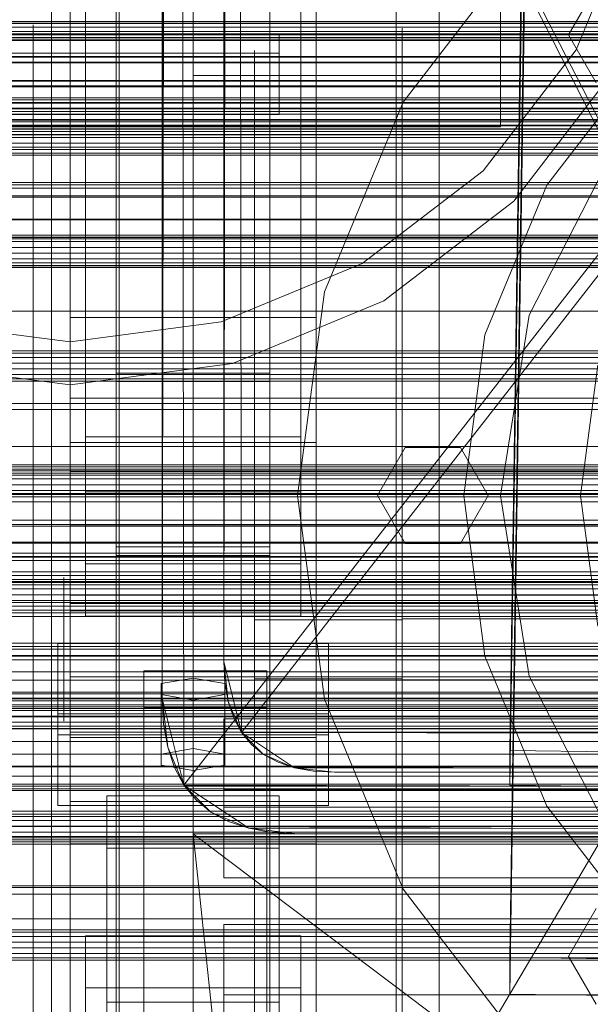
# Model space of a CAD drawing. Header units: millimetres. Extents: x -2233 to 65662, y -50530 to 6847.
# Tile 119 of 256: x -458 to -365, y -34333 to -34173. Entities that reach past the tile are written whole.
import ezdxf

# ---------------------------------------------------------------- set-up
doc = ezdxf.new("R2010")
doc.units = ezdxf.units.MM
for name, color, linetype, lineweight in [('COTAS_O', 1, 'Continuous', 0), ('frontal_briquetadora', 7, 'Continuous', 0), ('frontal_C01', 7, 'Continuous', 0), ('frontal_C02', 7, 'Continuous', 0), ('frontal_C03', 7, 'Continuous', 0), ('frontal_dosificador', 7, 'Continuous', 0), ('frontal_mezcladora', 7, 'Continuous', 0), ('frontal_secador', 7, 'Continuous', 0)]:
    doc.layers.add(name, color=color, linetype=linetype, lineweight=lineweight)
doc.dimstyles.new('R19_100', dxfattribs={"dimtxt": 250, "dimasz": 150, "dimexe": 150, "dimexo": 80, "dimgap": 100, "dimtad": 1, "dimtih": 1, "dimtoh": 1, "dimdsep": 46, "dimcen": 0.09, "dimadec": 0, "dimazin": 0, "dimtfac": 1, "dimtdec": 4, "dimtofl": 0, "dimtmove": 0, "dimatfit": 3, "dimfxl": 1, "dimtolj": 1, "dimtzin": 0, "dimarcsym": 0})

# ---------------------------------------------------------------- blocks, each defined once
blk = doc.blocks.new('DIM_R32_39')
at = {"layer": 'COTAS_O'}
for p, q in [((-1725, -33700), (-1575, -33655)), ((1725, -33700), (1575, -33655)), ((-1725, -34400), (-1725, -33700)), ((-1725, -33700), (1725, -33700)), ((-1725, -33700), (-1575, -33745)), ((1725, -33700), (1575, -33745)), ((1725, -34400), (1725, -33700))]:
    blk.add_line(p, q, dxfattribs=at)
blk.add_text('3450 O', height=250, dxfattribs=at).set_placement((0, -33600))
blk = doc.blocks.new('DIM_R32_42')
at = {"layer": 'COTAS_O'}
for p, q in [((-650, -33700), (50, -33700)), ((50, -33700), (5, -33850)), ((50, -34900), (50, -33700)), ((50, -33700), (95, -33850)), ((50, -34900), (5, -34750)), ((50, -34900), (95, -34750)), ((-650, -34900), (50, -34900))]:
    blk.add_line(p, q, dxfattribs=at)
blk.add_text('1200 O', height=250, rotation=90, dxfattribs=at).set_placement((-50, -34300))
blk = doc.blocks.new('DIM_R32_43')
at = {"layer": 'COTAS_O'}
for p, q in [((-650, -34200), (-500, -34155)), ((650, -34200), (500, -34155)), ((-650, -34900), (-650, -34200)), ((-650, -34200), (650, -34200)), ((-650, -34200), (-500, -34245)), ((650, -34200), (500, -34245)), ((650, -34900), (650, -34200))]:
    blk.add_line(p, q, dxfattribs=at)
blk.add_text('1300 O', height=250, dxfattribs=at).set_placement((0, -34100))

msp = doc.modelspace()

# ---------------------------------------------------------------- linework, layer by layer
at = {"layer": 'frontal_briquetadora'}
for p, q in [((-430, -34260), (-430, -33820)), ((-430, -34680), (-430, -33820)), ((-430, -34060), (-430, -34490)), ((-430, -34060), (-430, -34260)), ((-430, -34060), (-430, -34305)), ((-430, -34496), (-430, -34060)), ((-430, -34060), (-210, -34490)), ((-430, -34060), (-210, -34496)), ((-442, -34179.231), (-442, -34162.006)), ((-430, -34179.231), (-430, -34162.006)), ((-453, -34181.064), (-453, -34164.169)), ((-453, -34181.542), (-453, -34166.157)), ((-442, -34181.542), (-442, -34166.157)), ((-442, -34183.826), (-442, -34168.569)), ((-430, -34183.826), (-430, -34168.569)), ((-456, -34176.894), (-456, -34173.435)), ((-453, -34176.894), (-453, -34173.435)), ((-453, -34175.941), (-453, -34174)), ((-430, -34174.625), (-430, -34172.888)), ((-430, -34176.894), (-430, -34173.435)), ((-396, -34175.941), (-396, -34174)), ((-396, -34175.093), (-396, -34174.122)), ((-396, -34174.122), (-396, -34177.027)), ((-430, -34177.757), (-430, -34174.625)), ((-416, -34175.562), (-416, -34175.063)), ((-416, -34176.559), (-416, -34175.562)), ((-396, -34176.921), (-396, -34175)), ((-396, -34179.904), (-396, -34175.093)), ((-456, -34183.693), (-456, -34176.894)), ((-453, -34181.688), (-453, -34175.941)), ((-453, -34183.693), (-453, -34176.894)), ((-430, -34183.693), (-430, -34176.894)), ((-416, -34178.048), (-416, -34176.559)), ((-396, -34181.688), (-396, -34175.941)), ((-396, -34182.612), (-396, -34176.921)), ((-396, -34177.027), (-396, -34183.697)), ((-596, -34178.048), (-416, -34178.048)), ((-430, -34181.662), (-430, -34177.757)), ((-420, -34178.555), (-420, -34177.617)), ((-420, -34177.617), (-420, -34180.422)), ((-420, -34183.199), (-420, -34178.555)), ((-416, -34178.048), (-416, -34188)), ((-396, -34178.555), (-396, -34177.617)), ((-396, -34177.617), (-396, -34180.422)), ((-396, -34183.199), (-396, -34178.555)), ((-442, -34197.323), (-442, -34179.231)), ((-430, -34197.323), (-430, -34179.231)), ((-420, -34180.422), (-420, -34186.861)), ((-396, -34188.369), (-396, -34179.904)), ((-396, -34180.422), (-396, -34186.861)), ((-453, -34198.809), (-453, -34181.064)), ((-453, -34198.401), (-453, -34181.542)), ((-453, -34191.022), (-453, -34181.688)), ((-442, -34198.401), (-442, -34181.542)), ((-430, -34181.662), (-188, -34181.662)), ((-430, -34181.662), (-430, -34185.567)), ((-396, -34191.022), (-396, -34181.688)), ((-456, -34193.602), (-456, -34183.693)), ((-453, -34193.602), (-453, -34183.693)), ((-442, -34200.412), (-442, -34183.826)), ((-430, -34193.602), (-430, -34183.693)), ((-430, -34200.412), (-430, -34183.826)), ((-420, -34191.371), (-420, -34183.199)), ((-396, -34191.853), (-396, -34182.612)), ((-396, -34191.371), (-396, -34183.199)), ((-396, -34183.697), (-396, -34193.876)), ((-430, -34185.567), (-430, -34188.698)), ((-420, -34186.861), (-420, -34196.687)), ((-396, -34186.861), (-396, -34196.687)), ((-596, -34188), (-416, -34188)), ((-396, -34200.164), (-396, -34188.369)), ((-430, -34188.698), (-430, -34190.436)), ((-453, -34203.582), (-453, -34191.022)), ((-420, -34202.757), (-420, -34191.371)), ((-396, -34203.582), (-396, -34191.022)), ((-396, -34202.757), (-396, -34191.371)), ((-396, -34204.289), (-396, -34191.853)), ((-456, -34206.283), (-456, -34193.602)), ((-453, -34206.283), (-453, -34193.602)), ((-430, -34206.283), (-430, -34193.602)), ((-396, -34193.876), (-396, -34207.173)), ((-442, -34216.118), (-442, -34197.323)), ((-430, -34216.118), (-430, -34197.323)), ((-420, -34196.687), (-420, -34209.523)), ((-396, -34196.687), (-396, -34209.523)), ((-453, -34216.468), (-453, -34198.401)), ((-453, -34217.245), (-453, -34198.809)), ((-442, -34216.468), (-442, -34198.401)), ((-442, -34218.086), (-442, -34200.412)), ((-430, -34218.086), (-430, -34200.412)), ((-396, -34214.834), (-396, -34200.164)), ((-420, -34216.919), (-420, -34202.757)), ((-396, -34216.919), (-396, -34202.757)), ((-453, -34218.887), (-453, -34203.582)), ((-396, -34218.887), (-396, -34203.582)), ((-396, -34219.443), (-396, -34204.289)), ((-456, -34221.304), (-456, -34206.283)), ((-453, -34221.304), (-453, -34206.283)), ((-430, -34221.304), (-430, -34206.283)), ((-396, -34207.173), (-396, -34223.076)), ((-420, -34209.523), (-420, -34224.875)), ((-396, -34209.523), (-396, -34224.875)), ((-396, -34231.817), (-396, -34214.834)), ((-453, -34235.458), (-453, -34216.468)), ((-453, -34236.203), (-453, -34217.245)), ((-442, -34235.446), (-442, -34216.118)), ((-442, -34235.458), (-442, -34216.468)), ((-430, -34235.446), (-430, -34216.118)), ((-420, -34233.313), (-420, -34216.919)), ((-396, -34233.313), (-396, -34216.919)), ((-453, -34236.349), (-453, -34218.887)), ((-442, -34236.59), (-442, -34218.086)), ((-430, -34236.59), (-430, -34218.086)), ((-396, -34236.349), (-396, -34218.887)), ((-396, -34236.732), (-396, -34219.443)), ((-456, -34238.153), (-456, -34221.304)), ((-453, -34238.153), (-453, -34221.304)), ((-430, -34238.153), (-430, -34221.304)), ((-396, -34223.076), (-396, -34240.974)), ((-420, -34224.875), (-420, -34242.153)), ((-396, -34224.875), (-396, -34242.153)), ((-396, -34250.459), (-396, -34231.817)), ((-420, -34251.309), (-420, -34233.313)), ((-396, -34251.309), (-396, -34233.313)), ((-453, -34255.072), (-453, -34235.458)), ((-453, -34255.514), (-453, -34236.203)), ((-453, -34255.296), (-453, -34236.349)), ((-442, -34255.133), (-442, -34235.446)), ((-442, -34255.072), (-442, -34235.458)), ((-442, -34255.654), (-442, -34236.59)), ((-430, -34255.133), (-430, -34235.446)), ((-430, -34255.654), (-430, -34236.59)), ((-396, -34255.296), (-396, -34236.349)), ((-456, -34256.258), (-456, -34238.153)), ((-453, -34256.258), (-453, -34238.153)), ((-430, -34256.258), (-430, -34238.153)), ((-396, -34255.491), (-396, -34236.732)), ((-396, -34240.974), (-396, -34260.18)), ((-420, -34242.153), (-420, -34260.694)), ((-396, -34242.153), (-396, -34260.694)), ((-396, -34270.044), (-396, -34250.459)), ((-420, -34270.216), (-420, -34251.309)), ((-396, -34270.216), (-396, -34251.309)), ((-453, -34275), (-453, -34255.072)), ((-453, -34275), (-453, -34255.296)), ((-453, -34275), (-453, -34255.514)), ((-442, -34275), (-442, -34255.072)), ((-442, -34275), (-442, -34255.133)), ((-442, -34275), (-442, -34255.654)), ((-430, -34275), (-430, -34255.133)), ((-430, -34275), (-430, -34255.654)), ((-396, -34275), (-396, -34255.296)), ((-396, -34275), (-396, -34255.491)), ((-456, -34275), (-456, -34256.258)), ((-453, -34275), (-453, -34256.258)), ((-430, -34275), (-430, -34256.258)), ((-430, -34260), (-210, -34260)), ((-430, -34260), (-430, -34305)), ((-430, -34680), (-430, -34260)), ((-430, -34496), (-430, -34260)), ((-420, -34260.694), (-420, -34279.784)), ((-396, -34260.18), (-396, -34279.956)), ((-396, -34260.694), (-396, -34279.784)), ((-451, -34265.618), (-451, -34263.301)), ((-442, -34265.618), (-442, -34263.301)), ((-451, -34269.793), (-451, -34265.618)), ((-442, -34269.793), (-442, -34265.618)), ((-430, -34267.964), (-430, -34266.226)), ((-430, -34271.095), (-430, -34267.964)), ((-451, -34275), (-451, -34269.793)), ((-442, -34275), (-442, -34269.793)), ((-396, -34270.216), (-420, -34270.216)), ((-420, -34289.306), (-420, -34270.216)), ((-160, -34270.044), (-396, -34270.044)), ((-396, -34289.82), (-396, -34270.044)), ((-396, -34289.306), (-396, -34270.216)), ((-430, -34275), (-430, -34271.095)), ((-605, -34275), (-453, -34275)), ((-396, -34275), (-596, -34275)), ((-453, -34275), (-465, -34275)), ((-453, -34275), (-456, -34275)), ((-456, -34275), (-456, -34293.742)), ((-453, -34275), (-453, -34294.704)), ((-453, -34275), (-453, -34294.486)), ((-442, -34275), (-453, -34275)), ((-453, -34275), (-453, -34294.928)), ((-453, -34275), (-453, -34293.742)), ((-442, -34275), (-451, -34275)), ((-451, -34275), (-451, -34280.207)), ((-430, -34275), (-442, -34275)), ((-442, -34275), (-442, -34294.346)), ((-442, -34275), (-442, -34280.207)), ((-442, -34275), (-442, -34294.867)), ((-442, -34275), (-442, -34294.928)), ((-430, -34275), (-188, -34275)), ((-430, -34275), (-430, -34278.905)), ((-430, -34275), (-430, -34293.742)), ((-430, -34275), (-430, -34294.346)), ((-430, -34275), (-430, -34294.867)), ((-160, -34275), (-396, -34275)), ((-396, -34275), (-396, -34294.704)), ((-396, -34275), (-396, -34294.509)), ((-430, -34278.905), (-430, -34282.036)), ((-396, -34279.784), (-420, -34279.784)), ((-420, -34279.784), (-420, -34298.691)), ((-396, -34279.784), (-396, -34298.691)), ((-451, -34280.207), (-451, -34284.382)), ((-442, -34280.207), (-442, -34284.382)), ((-160, -34279.956), (-396, -34279.956)), ((-396, -34279.956), (-396, -34299.541)), ((-430, -34282.036), (-430, -34283.774)), ((-451, -34284.382), (-451, -34286.699)), ((-442, -34284.382), (-442, -34286.699)), ((-420, -34307.847), (-420, -34289.306)), ((-396, -34307.847), (-396, -34289.306)), ((-396, -34309.026), (-396, -34289.82)), ((-456, -34293.742), (-456, -34311.847)), ((-453, -34293.742), (-453, -34311.847)), ((-442, -34294.346), (-442, -34313.41)), ((-430, -34293.742), (-430, -34311.847)), ((-430, -34294.346), (-430, -34313.41)), ((-453, -34294.486), (-453, -34313.797)), ((-453, -34294.704), (-453, -34313.651)), ((-453, -34294.928), (-453, -34314.542)), ((-442, -34294.867), (-442, -34314.554)), ((-442, -34294.928), (-442, -34314.542)), ((-430, -34294.867), (-430, -34314.554)), ((-396, -34294.509), (-396, -34313.268)), ((-396, -34294.704), (-396, -34313.651)), ((-420, -34298.691), (-420, -34316.687)), ((-396, -34298.691), (-396, -34316.687)), ((-396, -34299.541), (-396, -34318.183)), ((-430, -34305), (-430, -34471)), ((-418, -34418.333), (-430, -34305)), ((-210, -34305), (-430, -34305)), ((-210, -34471), (-430, -34305)), ((-430, -34680), (-430, -34305)), ((-430, -34305), (-430, -34496)), ((-420, -34325.125), (-420, -34307.847)), ((-396, -34325.125), (-396, -34307.847)), ((-396, -34326.924), (-396, -34309.026)), ((-456, -34311.847), (-456, -34328.696)), ((-453, -34311.847), (-453, -34328.696)), ((-430, -34311.847), (-430, -34328.696)), ((-442, -34313.41), (-442, -34331.914)), ((-430, -34313.41), (-430, -34331.914)), ((-396, -34313.268), (-396, -34330.557)), ((-453, -34313.651), (-453, -34331.113)), ((-453, -34313.797), (-453, -34332.755)), ((-453, -34314.542), (-453, -34333.532)), ((-442, -34314.542), (-442, -34333.532)), ((-442, -34314.554), (-442, -34333.882)), ((-430, -34314.554), (-430, -34333.882)), ((-396, -34313.651), (-396, -34331.113)), ((-420, -34316.687), (-420, -34333.081)), ((-396, -34316.687), (-396, -34333.081)), ((-396, -34318.183), (-396, -34335.166)), ((-420, -34340.477), (-420, -34325.125)), ((-396, -34340.477), (-396, -34325.125)), ((-396, -34342.827), (-396, -34326.924)), ((-456, -34328.696), (-456, -34343.717)), ((-453, -34328.696), (-453, -34343.717)), ((-430, -34328.696), (-430, -34343.717)), ((-453, -34331.113), (-453, -34346.418)), ((-396, -34330.557), (-396, -34345.711)), ((-396, -34331.113), (-396, -34346.418)), ((-442, -34331.914), (-442, -34349.588)), ((-430, -34331.914), (-430, -34349.588))]:
    msp.add_line(p, q, dxfattribs=at)
at = {"layer": 'frontal_C01'}
for p, q in [((-450, -34241.377), (-450, -33902.673)), ((-410, -33902.673), (-410, -34241.377)), ((-450, -34289.344), (-450, -33950.64)), ((-410, -34289.344), (-410, -33950.64)), ((-450, -34306.67), (-450, -33967.966)), ((-410, -33967.966), (-410, -34306.67)), ((-442.5, -34591.073), (-442.5, -33974.16)), ((-417.5, -33974.16), (-417.5, -34591.073)), ((-447.5, -34261.127), (-447.5, -33982.919)), ((-412.5, -33982.919), (-412.5, -34261.127)), ((-447.5, -34269.595), (-447.5, -33991.386)), ((-412.5, -34269.595), (-412.5, -33991.386)), ((-442.5, -34617.058), (-442.5, -34000.145)), ((-417.5, -34617.058), (-417.5, -34000.145)), ((-450, -34345.044), (-450, -34006.339)), ((-410, -34345.044), (-410, -34006.339)), ((-378.512, -34291.452), (-375.644, -34097.077)), ((-378.512, -34297.097), (-375.644, -34102.722)), ((-410, -34241.377), (-450, -34241.377)), ((-450, -34241.377), (-450, -34289.344)), ((-450, -34580.082), (-450, -34241.377)), ((-410, -34289.344), (-410, -34241.377)), ((-410, -34241.377), (-410, -34580.082)), ((-450, -34266.209), (-450, -34254.919)), ((-450, -34254.919), (450, -34254.919)), ((-450, -34288.496), (-450, -34254.919)), ((-412.5, -34261.127), (-447.5, -34261.127)), ((-447.5, -34261.127), (-447.5, -34269.595)), ((-412.5, -34269.595), (-412.5, -34261.127)), ((450, -34266.209), (-450, -34266.209)), ((-450, -34266.209), (-450, -34299.786)), ((-447.5, -34269.595), (-412.5, -34269.595)), ((-425, -34300.673), (-425, -34286.334)), ((-425, -34286.334), (425, -34286.334)), ((-425, -34297.846), (-425, -34286.334)), ((450, -34288.496), (-450, -34288.496)), ((-450, -34288.496), (-450, -34299.786)), ((-450, -34289.344), (-410, -34289.344)), ((-450, -34628.049), (-450, -34289.344)), ((-410, -34628.049), (-410, -34289.344)), ((-360.514, -34291.696), (-378.512, -34291.452)), ((-378.512, -34291.452), (-378.512, -34297.097)), ((-378.512, -34297.097), (-360.514, -34297.342)), ((-444, -34307.331), (-444, -34298.863)), ((-444, -34298.863), (-416, -34298.863)), ((-444, -34389.88), (-444, -34298.863)), ((425, -34297.846), (-425, -34297.846)), ((-425, -34297.846), (-425, -34312.185)), ((-416, -34298.863), (-416, -34307.331)), ((-416, -34298.863), (-416, -34389.88)), ((-450, -34299.786), (450, -34299.786)), ((425, -34300.673), (-425, -34300.673)), ((-425, -34300.673), (-425, -34312.185)), ((-410, -34306.67), (-450, -34306.67)), ((-450, -34306.67), (-450, -34345.044)), ((-450, -34645.375), (-450, -34306.67)), ((-410, -34345.044), (-410, -34306.67)), ((-410, -34306.67), (-410, -34645.375)), ((-416, -34307.331), (-444, -34307.331)), ((-444, -34307.331), (-444, -34398.347)), ((-416, -34398.347), (-416, -34307.331)), ((-425, -34312.185), (425, -34312.185)), ((-447.5, -34330.091), (-447.5, -34321.623)), ((-447.5, -34321.623), (-412.5, -34321.623)), ((-447.5, -34599.832), (-447.5, -34321.623)), ((-412.5, -34321.623), (-412.5, -34330.091)), ((-412.5, -34321.623), (-412.5, -34599.832)), ((-412.5, -34330.091), (-447.5, -34330.091)), ((-447.5, -34608.299), (-447.5, -34330.091)), ((-412.5, -34608.299), (-412.5, -34330.091))]:
    msp.add_line(p, q, dxfattribs=at)
at = {"layer": 'frontal_C02'}
for p, q in [((-442.5, -34231.462), (-442.5, -33692.436)), ((-417.5, -33692.436), (-417.5, -34231.462)), ((-442.5, -34258.348), (-442.5, -33719.322)), ((-417.5, -34258.348), (-417.5, -33719.322)), ((-450, -34221.042), (-450, -33863.38)), ((-410, -33863.38), (-410, -34221.042)), ((-450, -34268.769), (-450, -33911.107)), ((-410, -34268.769), (-410, -33911.107)), ((-446.358, -34445.904), (-186.358, -34005.904)), ((-397, -35975), (-397, -34035.57)), ((-390, -35975), (-390, -34035.57)), ((-450, -34402.112), (-450, -34044.45)), ((-410, -34044.45), (-410, -34402.112)), ((-447.5, -34240.435), (-447.5, -34059.07)), ((-412.5, -34059.07), (-412.5, -34240.435)), ((-447.5, -34249.376), (-447.5, -34068.012)), ((-412.5, -34249.376), (-412.5, -34068.012)), ((-450, -34440.294), (-450, -34082.632)), ((-410, -34440.294), (-410, -34082.632)), ((-378.512, -34325.132), (-375.644, -34131.727)), ((-378.512, -34331.094), (-375.644, -34137.689)), ((-410, -34221.042), (-450, -34221.042)), ((-450, -34221.042), (-450, -34268.769)), ((-450, -34578.704), (-450, -34221.042)), ((-410, -34268.769), (-410, -34221.042)), ((-410, -34221.042), (-410, -34578.704)), ((-417.5, -34230.064), (-442.5, -34230.064)), ((-442.5, -34230.064), (-442.5, -34259.747)), ((-442.5, -34406.362), (-442.5, -34230.064)), ((-417.5, -34259.747), (-417.5, -34230.064)), ((-417.5, -34230.064), (-417.5, -34406.362)), ((-442.5, -34258.348), (-442.5, -34231.462)), ((-442.5, -34231.462), (-417.5, -34231.462)), ((-417.5, -34231.462), (-417.5, -34258.348)), ((-450, -34246.094), (-450, -34234.172)), ((-450, -34234.172), (450, -34234.172)), ((-450, -34267.581), (-450, -34234.172)), ((-412.5, -34240.435), (-447.5, -34240.435)), ((-447.5, -34240.435), (-447.5, -34249.376)), ((-412.5, -34249.376), (-412.5, -34240.435)), ((450, -34246.094), (-450, -34246.094)), ((-450, -34246.094), (-450, -34279.503)), ((-447.5, -34249.376), (-412.5, -34249.376)), ((-417.5, -34258.348), (-442.5, -34258.348)), ((-442.5, -34259.747), (-417.5, -34259.747)), ((-442.5, -34436.044), (-442.5, -34259.747)), ((-417.5, -34436.044), (-417.5, -34259.747)), ((450, -34267.581), (-450, -34267.581)), ((-450, -34267.581), (-450, -34279.503)), ((-450, -34268.769), (-410, -34268.769)), ((-450, -34626.431), (-450, -34268.769)), ((-410, -34626.431), (-410, -34268.769)), ((-452, -34288.94), (-452, -34274.037)), ((-452, -34274.037), (-408, -34274.037)), ((-452, -34285.492), (-452, -34274.037)), ((-408, -34274.037), (-408, -34288.94)), ((-408, -34274.037), (-408, -34285.492)), ((-450, -34279.503), (450, -34279.503)), ((-438, -34284.469), (-438, -34278.508)), ((-438, -34278.508), (-418, -34278.508)), ((-438, -34422.539), (-438, -34278.508)), ((-430, -34279.7), (-435.196, -34280.595)), ((-424.804, -34280.595), (-430, -34279.7)), ((-430, -34291.155), (-430, -34279.7)), ((-418, -34278.508), (-418, -34284.469)), ((-418, -34278.508), (-418, -34422.539)), ((-435.196, -34280.595), (-435.196, -34282.383)), ((-435.196, -34292.049), (-435.196, -34280.595)), ((-424.804, -34282.383), (-424.804, -34280.595)), ((-424.804, -34292.049), (-424.804, -34280.595)), ((-435.196, -34282.383), (-430, -34283.277)), ((-435.196, -34293.838), (-435.196, -34282.383)), ((-430, -34283.277), (-424.804, -34282.383)), ((-424.804, -34293.838), (-424.804, -34282.383)), ((-418, -34284.469), (-438, -34284.469)), ((-438, -34284.469), (-438, -34428.5)), ((-430, -34283.277), (-430, -34294.732)), ((-418, -34428.5), (-418, -34284.469)), ((-408, -34285.492), (-452, -34285.492)), ((-452, -34285.492), (-452, -34300.395)), ((-408, -34300.395), (-408, -34285.492)), ((-408, -34288.94), (-452, -34288.94)), ((-452, -34288.94), (-452, -34300.395)), ((-408, -34300.395), (-408, -34288.94)), ((-435.196, -34292.049), (-430, -34291.155)), ((-435.196, -34293.838), (-435.196, -34292.049)), ((-430, -34291.155), (-424.804, -34292.049)), ((-424.804, -34292.049), (-424.804, -34293.838)), ((-430, -34294.732), (-435.196, -34293.838)), ((-424.804, -34293.838), (-430, -34294.732)), ((-452, -34300.395), (-408, -34300.395)), ((-425, -34334.92), (-425, -34319.779)), ((-425, -34319.779), (425, -34319.779)), ((-425, -34331.234), (-425, -34319.779)), ((-360.514, -34325.376), (-378.512, -34325.132)), ((-378.512, -34325.132), (-378.512, -34331.094)), ((-378.512, -34331.094), (-360.514, -34331.337)), ((-444, -34341.366), (-444, -34332.424)), ((-444, -34332.424), (-416, -34332.424)), ((-444, -34424.583), (-444, -34332.424)), ((425, -34331.234), (-425, -34331.234)), ((-425, -34331.234), (-425, -34346.375)), ((-416, -34332.424), (-416, -34341.366)), ((-416, -34332.424), (-416, -34424.583))]:
    msp.add_line(p, q, dxfattribs=at)
at = {"layer": 'frontal_C03'}
for p, q in [((1496, -34173.144), (-1496, -34173.144)), ((1496, -34173.22), (-1496, -34173.22)), ((1250, -34172.898), (-1250, -34172.898)), ((1250, -34173.831), (-1250, -34173.831)), ((1496, -34174.965), (-1496, -34174.965)), ((1496, -34175.08), (-1496, -34175.08)), ((1250, -34174.497), (-1250, -34174.497)), ((1250, -34174.883), (-1250, -34174.883)), ((1250, -34175.038), (-1250, -34175.038)), ((-1250, -34175.47), (1250, -34175.47)), ((1250, -34175.532), (-1250, -34175.532)), ((1496, -34175.884), (-1496, -34175.884)), ((1496, -34175.998), (-1496, -34175.998)), ((-1250, -34175.87), (1250, -34175.87)), ((1496, -34178.56), (-1496, -34178.56)), ((-1496, -34178.695), (1496, -34178.695)), ((1496, -34179.478), (-1496, -34179.478)), ((-1496, -34179.613), (1496, -34179.613)), ((1496, -34182.461), (-1496, -34182.461)), ((1496, -34182.596), (-1496, -34182.596)), ((1496, -34183.38), (-1496, -34183.38)), ((1496, -34183.515), (-1496, -34183.515)), ((1250, -34185.287), (-1250, -34185.287)), ((1496, -34186.076), (-1496, -34186.076)), ((1496, -34186.191), (-1496, -34186.191)), ((1496, -34186.995), (-1496, -34186.995)), ((1250, -34185.624), (-1250, -34185.624)), ((1496, -34187.109), (-1496, -34187.109)), ((1250, -34187.524), (-1250, -34187.524)), ((1250, -34187.955), (-1250, -34187.955)), ((1496, -34188.854), (-1496, -34188.854)), ((1496, -34188.931), (-1496, -34188.931)), ((1496, -34189.773), (-1496, -34189.773)), ((1496, -34189.849), (-1496, -34189.849)), ((1250, -34188.806), (-1250, -34188.806)), ((1250, -34189.192), (-1250, -34189.192)), ((1250, -34189.858), (-1250, -34189.858)), ((1496, -34190.372), (-1496, -34190.372)), ((1496, -34190.399), (-1496, -34190.399)), ((1496, -34191.291), (-1496, -34191.291)), ((1496, -34191.318), (-1496, -34191.318)), ((-1250, -34190.791), (1250, -34190.791)), ((1250, -34191.732), (-1250, -34191.732)), ((1250, -34192.665), (-1250, -34192.665)), ((1250, -34193.331), (-1250, -34193.331)), ((1250, -34193.717), (-1250, -34193.717)), ((1250, -34194.324), (-1250, -34194.324)), ((1250, -34194.61), (-1250, -34194.61)), ((1250, -34199.092), (-1250, -34199.092)), ((1250, -34199.458), (-1250, -34199.458)), ((1250, -34201.269), (-1250, -34201.269)), ((1250, -34201.46), (-1250, -34201.46)), ((1250, -34205.064), (-1250, -34205.064)), ((1250, -34205.131), (-1250, -34205.131)), ((1250, -34207.64), (-1250, -34207.64)), ((1250, -34207.981), (-1250, -34207.981)), ((1250, -34208.026), (-1250, -34208.026)), ((1250, -34208.225), (-1250, -34208.225)), ((1250, -34208.692), (-1250, -34208.692)), ((-1250, -34209.625), (1250, -34209.625)), ((1250, -34210.566), (-1250, -34210.566)), ((1250, -34211.499), (-1250, -34211.499)), ((1250, -34212.164), (-1250, -34212.164)), ((1250, -34212.551), (-1250, -34212.551)), ((1250, -34212.838), (-1250, -34212.838)), ((1250, -34212.924), (-1250, -34212.924)), ((1250, -34226.474), (-1250, -34226.474)), ((1250, -34226.86), (-1250, -34226.86)), ((1250, -34227.526), (-1250, -34227.526)), ((-1250, -34228.458), (1250, -34228.458)), ((1250, -34229.4), (-1250, -34229.4)), ((1250, -34230.332), (-1250, -34230.332)), ((1250, -34230.998), (-1250, -34230.998)), ((1250, -34231.384), (-1250, -34231.384)), ((1250, -34245.308), (-1250, -34245.308)), ((1250, -34245.694), (-1250, -34245.694)), ((1250, -34246.36), (-1250, -34246.36)), ((-1250, -34247.292), (1250, -34247.292)), ((1250, -34248.234), (-1250, -34248.234)), ((1250, -34249.166), (-1250, -34249.166)), ((1250, -34249.832), (-1250, -34249.832)), ((1250, -34250.218), (-1250, -34250.218)), ((1250, -34264.142), (-1250, -34264.142)), ((1250, -34264.528), (-1250, -34264.528)), ((1250, -34265.194), (-1250, -34265.194)), ((-1250, -34266.126), (1250, -34266.126)), ((1250, -34267.068), (-1250, -34267.068)), ((1250, -34268), (-1250, -34268)), ((1250, -34268.666), (-1250, -34268.666)), ((1250, -34269.052), (-1250, -34269.052)), ((1250, -34282.976), (-1250, -34282.976)), ((1250, -34283.362), (-1250, -34283.362)), ((1250, -34284.028), (-1250, -34284.028)), ((-1250, -34284.96), (1250, -34284.96)), ((1250, -34285.902), (-1250, -34285.902)), ((1250, -34286.834), (-1250, -34286.834)), ((1250, -34287.5), (-1250, -34287.5)), ((1250, -34287.886), (-1250, -34287.886)), ((1250, -34301.81), (-1250, -34301.81)), ((1250, -34302.196), (-1250, -34302.196)), ((1250, -34302.862), (-1250, -34302.862)), ((-1250, -34303.794), (1250, -34303.794)), ((1250, -34304.736), (-1250, -34304.736)), ((1250, -34305.668), (-1250, -34305.668)), ((1250, -34306.334), (-1250, -34306.334)), ((1250, -34306.72), (-1250, -34306.72)), ((1250, -34320.643), (-1250, -34320.643)), ((1250, -34321.03), (-1250, -34321.03)), ((1250, -34321.695), (-1250, -34321.695)), ((-1250, -34322.628), (1250, -34322.628)), ((1250, -34323.57), (-1250, -34323.57)), ((1250, -34324.502), (-1250, -34324.502)), ((1250, -34325.168), (-1250, -34325.168)), ((1250, -34325.554), (-1250, -34325.554))]:
    msp.add_line(p, q, dxfattribs=at)
at = {"layer": 'frontal_dosificador'}
for p, q in [((-380, -34190), (-380, -34050)), ((-367.728, -34177.5), (-358.237, -34154.588)), ((-382.825, -34197.175), (-367.728, -34177.5)), ((-377.875, -34202.125), (-361.665, -34181)), ((-380, -34190), (-520, -34190)), ((-402.5, -34212.272), (-382.825, -34197.175)), ((-399, -34218.335), (-377.875, -34202.125)), ((-425.412, -34221.763), (-402.5, -34212.272)), ((-423.6, -34228.524), (-399, -34218.335)), ((-330, -34220), (-570, -34220)), ((-474.588, -34221.763), (-450, -34225)), ((-450, -34225), (-425.412, -34221.763)), ((-476.4, -34228.524), (-450, -34232)), ((-450, -34232), (-423.6, -34228.524)), ((-205, -34235), (-555, -34235)), ((-330, -34255), (-570, -34255))]:
    msp.add_line(p, q, dxfattribs=at)
at = {"layer": 'frontal_mezcladora'}
for p, q in [((-395.851, -34186), (-375.51, -34159.49)), ((-368.953, -34175.047), (-364.453, -34167.252)), ((-364.453, -34182.841), (-368.953, -34175.047)), ((-372.469, -34199.5), (-356.418, -34178.582)), ((-408.639, -34216.871), (-395.851, -34186)), ((-375.35, -34220.643), (-361.857, -34194.16)), ((-382.559, -34223.859), (-372.469, -34199.5)), ((-413, -34250), (-408.639, -34216.871)), ((-380, -34250), (-375.35, -34220.643)), ((-386, -34250), (-382.559, -34223.859)), ((-367, -34250), (-364.206, -34228.777)), ((-400, -34250), (-395.5, -34242.206)), ((-395.5, -34242.206), (-386.5, -34242.206)), ((-386.5, -34242.206), (-382, -34250)), ((-408.639, -34283.129), (-413, -34250)), ((-395.5, -34257.794), (-400, -34250)), ((-382, -34250), (-386.5, -34257.794)), ((-382.559, -34276.141), (-386, -34250)), ((-375.35, -34279.357), (-380, -34250)), ((-364.206, -34271.223), (-367, -34250)), ((-386.5, -34257.794), (-395.5, -34257.794)), ((-372.469, -34300.5), (-382.559, -34276.141)), ((-361.857, -34305.84), (-375.35, -34279.357)), ((-395.851, -34314), (-408.639, -34283.129)), ((-356.418, -34321.418), (-372.469, -34300.5)), ((-375.51, -34340.51), (-395.851, -34314)), ((-368.953, -34324.953), (-364.453, -34317.159)), ((-364.453, -34332.748), (-368.953, -34324.953))]:
    msp.add_line(p, q, dxfattribs=at)
at = {"layer": 'frontal_secador'}
for p, q in [((413, -33215), (-431.48, -34297.08)), ((-433.02, -33225.78), (-435, -34283)), ((-433.02, -33225.78), (-431.48, -34297.08)), ((407, -33225), (-422.12, -34288.52)), ((-434.78, -33232.82), (-435, -34283)), ((-423.38, -33233.82), (-425, -34277)), ((-423.38, -33233.82), (-422.12, -34288.52)), ((-435, -34283), (-435, -33237)), ((-424.82, -33239.58), (-425, -34277)), ((-425, -34277), (-425, -33243)), ((-1250, -34236), (1250, -34236)), ((-1250, -34242), (1250, -34242)), ((-1250, -34245), (1250, -34245)), ((1250, -34246), (-1250, -34246)), ((-1250, -34246.659), (1250, -34246.659)), ((1250, -34249.659), (-1250, -34249.659)), ((-1250, -34251), (1250, -34251)), ((1250, -34254), (-1250, -34254)), ((-1250, -34254.728), (1250, -34254.728)), ((-1250, -34257.588), (1250, -34257.588)), ((1250, -34257.611), (-1250, -34257.611)), ((1250, -34257.728), (-1250, -34257.728)), ((-1250, -34259.387), (1250, -34259.387)), ((1250, -34259.918), (-1250, -34259.918)), ((-1250, -34260), (1250, -34260)), ((1250, -34260.588), (-1250, -34260.588)), ((1250, -34262.387), (-1250, -34262.387)), ((1250, -34263), (-1250, -34263)), ((-1250, -34263.65), (1250, -34263.65)), ((1250, -34264), (-1250, -34264)), ((1250, -34267.382), (-1250, -34267.382)), ((-1250, -34268), (1250, -34268)), ((1250, -34269.689), (-1250, -34269.689)), ((1250, -34274), (-1250, -34274)), ((1250, -34274.545), (-1250, -34274.545)), ((1250, -34276), (-1250, -34276)), ((1250, -34276.144), (-1250, -34276.144)), ((1250, -34276.709), (-1250, -34276.709)), ((-424.82, -34280.42), (-425, -34277)), ((-425, -34277), (-424.28, -34283.48)), ((-425, -34277), (-422.12, -34288.52)), ((1250, -34278.686), (-1250, -34278.686)), ((1250, -34280), (-1250, -34280)), ((-424.28, -34283.48), (-424.82, -34280.42)), ((1320, -34282), (-1320, -34282)), ((1320, -34282.273), (-1320, -34282.273)), ((1320, -34283.072), (-1320, -34283.072)), ((1250, -34282), (-1250, -34282)), ((-434.78, -34287.18), (-435, -34283)), ((-435, -34283), (-434.12, -34290.92)), ((-435, -34283), (-431.48, -34297.08)), ((1320, -34284.343), (-1320, -34284.343)), ((1250, -34284.651), (-1250, -34284.651)), ((-423.38, -34286.18), (-424.28, -34283.48)), ((-424.28, -34283.48), (-422.12, -34288.52)), ((1320, -34286), (-1320, -34286)), ((1250, -34285.859), (-1250, -34285.859)), ((-1250, -34286), (1250, -34286)), ((-422.12, -34288.52), (-423.38, -34286.18)), ((1320, -34287.929), (-1320, -34287.929)), ((-434.12, -34290.92), (-434.78, -34287.18)), ((-420.5, -34290.5), (-422.12, -34288.52)), ((-422.12, -34288.52), (-418.52, -34292.12)), ((-422.12, -34288.52), (-413.48, -34294.28)), ((-422.12, -34288.52), (420.5, -34290.5)), ((-1320, -34290), (1320, -34290)), ((-1250, -34290), (1250, -34290)), ((-433.02, -34294.22), (-434.12, -34290.92)), ((-434.12, -34290.92), (-431.48, -34297.08)), ((-418.52, -34292.12), (-420.5, -34290.5)), ((-413.48, -34294.28), (420.5, -34290.5)), ((1320, -34292.071), (-1320, -34292.071)), ((-416.18, -34293.38), (-418.52, -34292.12)), ((-418.52, -34292.12), (-413.48, -34294.28)), ((1320, -34294), (-1320, -34294)), ((1250, -34294.141), (-1250, -34294.141)), ((-431.48, -34297.08), (-433.02, -34294.22)), ((-413.48, -34294.28), (-416.18, -34293.38)), ((-410.42, -34294.82), (-413.48, -34294.28)), ((-413.48, -34294.28), (-407, -34295)), ((-413.48, -34294.28), (410.42, -34294.82)), ((1320, -34295.657), (-1320, -34295.657)), ((-407, -34295), (-410.42, -34294.82)), ((-407, -34295), (410.42, -34294.82)), ((407, -34295), (-407, -34295)), ((1320, -34296.928), (-1320, -34296.928)), ((1250, -34297.285), (-1250, -34297.285)), ((-429.5, -34299.5), (-431.48, -34297.08)), ((-431.48, -34297.08), (-427.08, -34301.48)), ((-431.48, -34297.08), (-420.92, -34304.12)), ((-431.48, -34297.08), (429.5, -34299.5)), ((1320, -34297.727), (-1320, -34297.727)), ((1320, -34298), (-1320, -34298)), ((1250, -34298), (-1250, -34298)), ((-427.08, -34301.48), (-429.5, -34299.5)), ((-420.92, -34304.12), (429.5, -34299.5)), ((1250, -34301.314), (-1250, -34301.314)), ((-424.22, -34303.02), (-427.08, -34301.48)), ((-427.08, -34301.48), (-420.92, -34304.12)), ((1250, -34303.856), (-1250, -34303.856)), ((-420.92, -34304.12), (-424.22, -34303.02)), ((1250, -34305.455), (-1250, -34305.455)), ((-417.18, -34304.78), (-420.92, -34304.12)), ((-420.92, -34304.12), (-413, -34305)), ((-420.92, -34304.12), (417.18, -34304.78)), ((-413, -34305), (-417.18, -34304.78)), ((-413, -34305), (417.18, -34304.78)), ((413, -34305), (-413, -34305)), ((1250, -34306), (-1250, -34306)), ((1360, -34313.5), (-1360, -34313.5)), ((1360, -34314.863), (-1360, -34314.863)), ((1250, -34313.75), (-1250, -34313.75)), ((1360, -34318.859), (-1360, -34318.859)), ((1360, -34325.216), (-1360, -34325.216))]:
    msp.add_line(p, q, dxfattribs=at)

# ---------------------------------------------------------------- dimensions: what is measured, and where the dimension line sits
at = {"layer": 'COTAS_O'}
for p1, p2, distance, picture, middle in [((-650, -34900), (-650, -33700), -700, 'DIM_R32_42', (50, -34300)), ((-1725, -34400), (1725, -34400), 700, 'DIM_R32_39', (0, -33700)), ((-650, -34900), (650, -34900), 700, 'DIM_R32_43', (0, -34200))]:
    dim = msp.add_aligned_dim(p1=p1, p2=p2, distance=distance, text='<> O', dimstyle='R19_100', dxfattribs=at)
    dim.commit()
    dim.dimension.update_dxf_attribs({"geometry": picture, "text_midpoint": middle})

doc.saveas('drawing.dxf')
